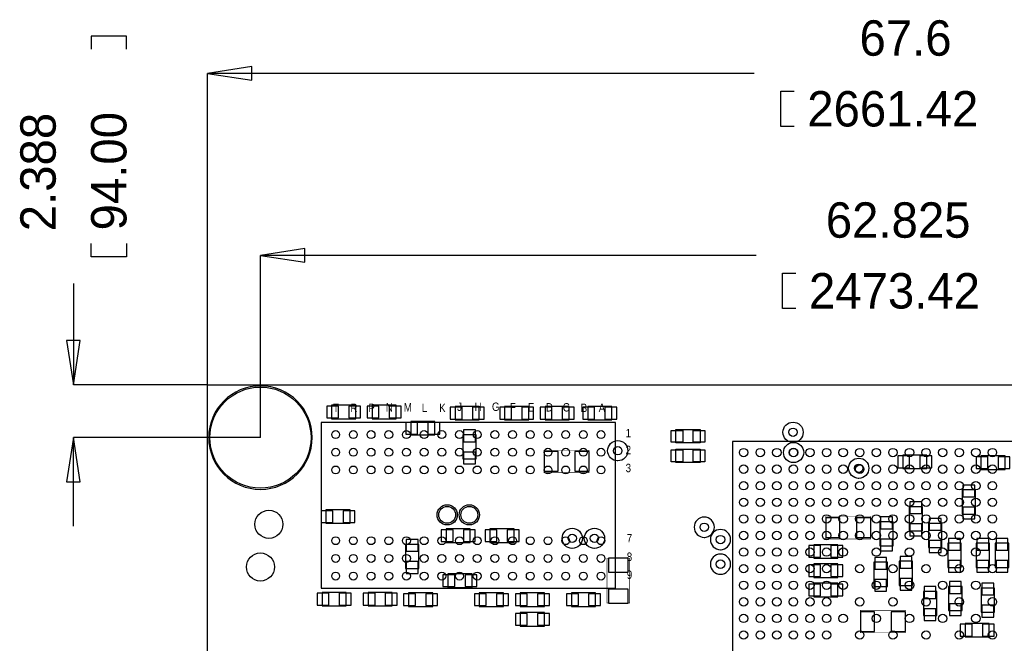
# Model space of a CAD drawing. Extents: x -8.5 to 88.7, y 0 to 55.1.
# Tile 3 of 9: x -8.5 to 36, y 26.9 to 55.1. Entities that reach past the tile are written whole.
import ezdxf

# ---------------------------------------------------------------- set-up
doc = ezdxf.new("R2010")
doc.units = 0
for name, color, linetype in [('BG_DIMENSION', 2, 'CONTINUOUS'), ('BG_OUTLINE', 80, 'CONTINUOUS'), ('PG_ASSEMBLY_BOTTOM', 30, 'CONTINUOUS'), ('PG_ASSEMBLY_TOP', 43, 'CONTINUOUS'), ('PIN_BOTTOM', 211, 'CONTINUOUS'), ('PIN_TOP', 153, 'CONTINUOUS')]:
    doc.layers.add(name, color=color, linetype=linetype)

msp = doc.modelspace()

# ---------------------------------------------------------------- linework, layer by layer
at = {"layer": 'BG_DIMENSION'}
for points in [[(-3.6703, 53.7718), (-3.6703, 54.3687), (-5.2705, 54.3687), (-5.2705, 53.7718)], [(1.999996, 52.99202), (0, 52.6796), (1.999996, 52.36718), (1.999996, 52.99202)], [(24.72055, 52.6796), (0, 52.6796)], [(0, 38.599872), (0, 52.6796)], [(26.5176, 50.2793), (25.9207, 50.2793), (25.9207, 51.8795), (26.5176, 51.8795)], [(-3.6703, 44.9834), (-3.6703, 44.3865), (-5.2705, 44.3865), (-5.2705, 44.9834)], [(4.387596, 44.76242), (2.3876, 44.45), (4.387596, 44.13758), (4.387596, 44.76242)], [(24.79675, 44.45), (2.3876, 44.45)], [(2.3876, 36.212272), (2.3876, 44.45)], [(26.5938, 42.0497), (25.9969, 42.0497), (25.9969, 43.6499), (26.5938, 43.6499)], [(-6.0706, 43.18635), (-6.0706, 38.599872)], [(-6.38302, 40.599868), (-6.0706, 38.599872), (-5.75818, 40.599868), (-6.38302, 40.599868)], [(0, 38.599872), (-6.0706, 38.599872)], [(-5.75818, 34.212276), (-6.0706, 36.212272), (-6.38302, 34.212276), (-5.75818, 34.212276)], [(-6.0706, 32.21228), (-6.0706, 36.212272)], [(2.3876, 36.212272), (-6.0706, 36.212272)]]:
    msp.add_lwpolyline(points, dxfattribs=at)
at = {"layer": 'BG_OUTLINE'}
msp.add_lwpolyline([(67.600068, 0), (25.299924, 0), (25.299924, 3.75412, 0.414116), (24.800052, 4.253992, 0.414221), (24.299926, 3.75412), (24.299926, 0), (0, 0), (0, 17.999964, 0.41415), (1.999996, 19.99996, 0.414214), (0, 21.999956), (0, 38.599872), (67.600068, 38.599872), (67.600068, 21.999956, 1.000034), (67.600068, 17.999964)], format="xyb", close=True, dxfattribs=at)
at = {"layer": 'PG_ASSEMBLY_BOTTOM'}
for points in [[(6.696456, 37.673026), (5.604256, 37.673026), (5.604256, 37.063426), (6.696456, 37.063426), (6.696456, 37.673026)], [(8.525256, 37.673026), (7.433056, 37.673026), (7.433056, 37.063426), (8.525256, 37.063426), (8.525256, 37.673026)], [(12.284456, 37.622226), (11.192256, 37.622226), (11.192256, 37.012626), (12.284456, 37.012626), (12.284456, 37.622226)], [(14.519656, 37.622226), (13.427456, 37.622226), (13.427456, 37.012626), (14.519656, 37.012626), (14.519656, 37.622226)], [(16.348456, 37.622226), (15.256256, 37.622226), (15.256256, 37.012626), (16.348456, 37.012626), (16.348456, 37.622226)], [(18.278856, 37.622226), (17.186656, 37.622226), (17.186656, 37.012626), (18.278856, 37.012626), (18.278856, 37.622226)], [(10.2743, 36.940744), (9.1821, 36.940744), (9.1821, 36.331144), (10.2743, 36.331144), (10.2743, 36.940744)], [(11.535156, 36.337748), (11.535156, 35.245548), (12.144756, 35.245548), (12.144756, 36.337748), (11.535156, 36.337748)], [(32.521144, 35.42284), (31.428944, 35.42284), (31.428944, 34.81324), (32.521144, 34.81324), (32.521144, 35.42284)], [(34.966656, 34.775648), (36.058856, 34.775648), (36.058856, 35.385248), (34.966656, 35.385248), (34.966656, 34.775648)], [(34.725356, 32.756348), (34.725356, 33.848548), (34.115756, 33.848548), (34.115756, 32.756348), (34.725356, 32.756348)], [(31.718504, 33.089088), (31.718504, 31.996888), (32.328104, 31.996888), (32.328104, 33.089088), (31.718504, 33.089088)], [(5.350256, 32.337248), (6.442456, 32.337248), (6.442456, 32.946848), (5.350256, 32.946848), (5.350256, 32.337248)], [(11.878056, 32.083248), (10.785856, 32.083248), (10.785856, 31.473648), (11.878056, 31.473648), (11.878056, 32.083248)], [(12.767056, 31.473648), (13.859256, 31.473648), (13.859256, 32.083248), (12.767056, 32.083248), (12.767056, 31.473648)], [(30.395418, 32.40659), (30.395418, 31.31439), (31.005018, 31.31439), (31.005018, 32.40659), (30.395418, 32.40659)], [(32.594296, 32.3342), (32.594296, 31.242), (33.203896, 31.242), (33.203896, 32.3342), (32.594296, 32.3342)], [(9.553956, 30.292548), (9.553956, 31.384748), (8.944356, 31.384748), (8.944356, 30.292548), (9.553956, 30.292548)], [(27.407362, 30.760924), (28.499562, 30.760924), (28.499562, 31.370524), (27.407362, 31.370524), (27.407362, 30.760924)], [(33.46958, 31.435548), (33.46958, 30.343348), (34.07918, 30.343348), (34.07918, 31.435548), (33.46958, 31.435548)], [(34.750756, 31.435548), (34.750756, 30.343348), (35.360356, 30.343348), (35.360356, 31.435548), (34.750756, 31.435548)], [(35.614356, 31.435548), (35.614356, 30.343348), (36.223956, 30.343348), (36.223956, 31.435548), (35.614356, 31.435548)], [(27.407362, 29.889958), (28.499562, 29.889958), (28.499562, 30.499558), (27.407362, 30.499558), (27.407362, 29.889958)], [(30.73908, 29.485336), (30.73908, 30.577536), (30.12948, 30.577536), (30.12948, 29.485336), (30.73908, 29.485336)], [(31.880556, 29.530548), (31.880556, 30.622748), (31.270956, 30.622748), (31.270956, 29.530548), (31.880556, 29.530548)], [(10.862056, 29.441648), (11.954256, 29.441648), (11.954256, 30.051248), (10.862056, 30.051248), (10.862056, 29.441648)], [(27.407362, 29.016706), (28.499562, 29.016706), (28.499562, 29.626306), (27.407362, 29.626306), (27.407362, 29.016706)], [(33.506156, 29.479748), (33.506156, 28.387548), (34.115756, 28.387548), (34.115756, 29.479748), (33.506156, 29.479748)], [(34.977832, 29.408374), (34.977832, 28.316174), (35.587432, 28.316174), (35.587432, 29.408374), (34.977832, 29.408374)], [(6.264656, 29.213048), (5.172456, 29.213048), (5.172456, 28.603448), (6.264656, 28.603448), (6.264656, 29.213048)], [(8.347456, 29.213048), (7.255256, 29.213048), (7.255256, 28.603448), (8.347456, 28.603448), (8.347456, 29.213048)], [(10.176256, 29.187648), (9.084056, 29.187648), (9.084056, 28.578048), (10.176256, 28.578048), (10.176256, 29.187648)], [(12.284456, 28.578048), (13.376656, 28.578048), (13.376656, 29.187648), (12.284456, 29.187648), (12.284456, 28.578048)], [(15.230856, 29.187648), (14.138656, 29.187648), (14.138656, 28.578048), (15.230856, 28.578048), (15.230856, 29.187648)], [(16.450056, 28.578048), (17.542256, 28.578048), (17.542256, 29.187648), (16.450056, 29.187648), (16.450056, 28.578048)], [(32.36341, 29.254196), (32.36341, 28.161996), (32.97301, 28.161996), (32.97301, 29.254196), (32.36341, 29.254196)], [(15.230856, 28.298648), (14.138656, 28.298648), (14.138656, 27.689048), (15.230856, 27.689048), (15.230856, 28.298648)], [(35.347656, 27.810968), (34.255456, 27.810968), (34.255456, 27.201368), (35.347656, 27.201368), (35.347656, 27.810968)]]:
    msp.add_lwpolyline(points, dxfattribs=at)
for points in [[(26.470356, 35.994848, -1), (26.470356, 36.909248, -1), (26.470356, 35.994848), (26.444956, 35.994848)], [(18.544794, 35.162744, -1), (18.544794, 36.077144, -1), (18.544794, 35.162744), (18.519394, 35.162744)], [(26.495756, 35.080448, -1), (26.495756, 35.994848, -1), (26.495756, 35.080448), (26.470356, 35.080448)], [(29.442156, 34.369248, -1), (29.442156, 35.283648, -1), (29.442156, 34.369248), (29.416756, 34.369248)], [(10.83183, 32.261048, -1), (10.83183, 33.175448, -1), (10.83183, 32.261048), (10.80643, 32.261048)], [(11.832082, 32.261048, -1), (11.832082, 33.175448, -1), (11.832082, 32.261048), (11.806682, 32.261048)], [(16.487648, 31.200852, -1), (16.487648, 32.115252, -1), (16.487648, 31.200852), (16.462248, 31.200852)], [(17.490694, 31.200852, -1), (17.490694, 32.115252, -1), (17.490694, 31.200852), (17.465294, 31.200852)]]:
    msp.add_lwpolyline(points, format="xyb", dxfattribs=at)
at = {"layer": 'PG_ASSEMBLY_BOTTOM', "const_width": 0.0254}
for points in [[(15.2146, 34.629344), (17.2466, 34.629344), (17.2466, 35.645344), (15.2146, 35.645344), (15.2146, 34.629344)], [(29.98343, 32.644334), (27.95143, 32.644334), (27.95143, 31.628588), (29.98343, 31.628588), (29.98343, 32.644334)], [(19.078956, 28.730448), (19.078956, 30.762448), (18.062956, 30.762448), (18.062956, 28.730448), (19.078956, 28.730448)], [(31.55061, 28.400248), (29.51861, 28.400248), (29.51861, 27.384248), (31.550356, 27.384248), (31.55061, 28.400248)]]:
    msp.add_lwpolyline(points, dxfattribs=at)
at = {"layer": 'PG_ASSEMBLY_TOP'}
for points in [[(4.727956, 36.212272, 1), (0.047244, 36.212272, 1), (4.727956, 36.212272)], [(22.457156, 31.702248, 1), (22.457156, 32.616648, 1), (22.457156, 31.702248), (22.482556, 31.702248)], [(23.189692, 31.143448, 1), (23.189692, 32.057848, 1), (23.189692, 31.143448), (23.215092, 31.143448)], [(23.189692, 30.032706, 1), (23.189692, 30.947106, 1), (23.189692, 30.032706), (23.215092, 30.032706)]]:
    msp.add_lwpolyline(points, format="xyb", dxfattribs=at)
for points in [[(5.139182, 36.900104), (5.139182, 29.399992), (18.43913, 29.399992), (18.43913, 36.900104), (5.139182, 36.900104)], [(22.266656, 35.969448), (21.174456, 35.969448), (21.174456, 36.579048), (22.266656, 36.579048), (22.266656, 35.969448)], [(22.266656, 35.080448), (21.174456, 35.080448), (21.174456, 35.690048), (22.266656, 35.690048), (22.266656, 35.080448)], [(42.737532, 36.036504), (23.737316, 36.036504), (23.737316, 17.036034), (42.737532, 17.036288), (42.737532, 36.036504)], [(23.73757, 17.036542), (42.737532, 17.036542), (42.737532, 36.036504), (23.73757, 36.036504), (23.73757, 17.036542)]]:
    msp.add_lwpolyline(points, dxfattribs=at)
at = {"layer": 'PIN_BOTTOM'}
for points in [[(5.91693, 37.101526), (5.91693, 37.634926), (5.38353, 37.634926), (5.38353, 37.101526)], [(6.917182, 37.101526), (6.917182, 37.634926), (6.383782, 37.634926), (6.383782, 37.101526)], [(7.74573, 37.101526), (7.74573, 37.634926), (7.21233, 37.634926), (7.21233, 37.101526)], [(8.745982, 37.101526), (8.745982, 37.634926), (8.212582, 37.634926), (8.212582, 37.101526)], [(11.50493, 37.050726), (11.50493, 37.584126), (10.97153, 37.584126), (10.97153, 37.050726)], [(12.505182, 37.050726), (12.505182, 37.584126), (11.971782, 37.584126), (11.971782, 37.050726)], [(13.74013, 37.050726), (13.74013, 37.584126), (13.20673, 37.584126), (13.20673, 37.050726)], [(14.740382, 37.050726), (14.740382, 37.584126), (14.206982, 37.584126), (14.206982, 37.050726)], [(15.56893, 37.050726), (15.56893, 37.584126), (15.03553, 37.584126), (15.03553, 37.050726)], [(16.569182, 37.050726), (16.569182, 37.584126), (16.035782, 37.584126), (16.035782, 37.050726)], [(17.49933, 37.050726), (17.49933, 37.584126), (16.96593, 37.584126), (16.96593, 37.050726)], [(18.499582, 37.050726), (18.499582, 37.584126), (17.966182, 37.584126), (17.966182, 37.050726)], [(9.494774, 36.369244), (9.494774, 36.902644), (8.961374, 36.902644), (8.961374, 36.369244)], [(10.495026, 36.369244), (10.495026, 36.902644), (9.961626, 36.902644), (9.961626, 36.369244)], [(12.106656, 36.558474), (11.573256, 36.558474), (11.573256, 36.025074), (12.106656, 36.025074)], [(12.106656, 35.558222), (11.573256, 35.558222), (11.573256, 35.024822), (12.106656, 35.024822)], [(15.8496, 34.692844), (15.8496, 35.581844), (15.2146, 35.581844), (15.2146, 34.692844)], [(17.2466, 34.692844), (17.2466, 35.581844), (16.6116, 35.581844), (16.6116, 34.692844)], [(31.741618, 34.85134), (31.741618, 35.38474), (31.208218, 35.38474), (31.208218, 34.85134)], [(32.74187, 34.85134), (32.74187, 35.38474), (32.20847, 35.38474), (32.20847, 34.85134)], [(34.74593, 35.347148), (34.74593, 34.813748), (35.27933, 34.813748), (35.27933, 35.347148)], [(35.746182, 35.347148), (35.746182, 34.813748), (36.279582, 34.813748), (36.279582, 35.347148)], [(34.153856, 33.535874), (34.687256, 33.535874), (34.687256, 34.069274), (34.153856, 34.069274)], [(32.290004, 33.309814), (31.756604, 33.309814), (31.756604, 32.776414), (32.290004, 32.776414)], [(34.153856, 32.535622), (34.687256, 32.535622), (34.687256, 33.069022), (34.153856, 33.069022)], [(5.12953, 32.908748), (5.12953, 32.375348), (5.66293, 32.375348), (5.66293, 32.908748)], [(6.129782, 32.908748), (6.129782, 32.375348), (6.663182, 32.375348), (6.663182, 32.908748)], [(27.95143, 32.581088), (27.95143, 31.692088), (28.58643, 31.692088), (28.58643, 32.581088)], [(29.34843, 32.581088), (29.34843, 31.692088), (29.98343, 31.692088), (29.98343, 32.581088)], [(30.966918, 32.627316), (30.433518, 32.627316), (30.433518, 32.093916), (30.966918, 32.093916)], [(33.165796, 32.554926), (32.632396, 32.554926), (32.632396, 32.021526), (33.165796, 32.021526)], [(32.290004, 32.309562), (31.756604, 32.309562), (31.756604, 31.776162), (32.290004, 31.776162)], [(11.09853, 31.511748), (11.09853, 32.045148), (10.56513, 32.045148), (10.56513, 31.511748)], [(12.098782, 31.511748), (12.098782, 32.045148), (11.565382, 32.045148), (11.565382, 31.511748)], [(12.54633, 32.045148), (12.54633, 31.511748), (13.07973, 31.511748), (13.07973, 32.045148)], [(13.546582, 32.045148), (13.546582, 31.511748), (14.079982, 31.511748), (14.079982, 32.045148)], [(30.966918, 31.627064), (30.433518, 31.627064), (30.433518, 31.093664), (30.966918, 31.093664)], [(34.04108, 31.656274), (33.50768, 31.656274), (33.50768, 31.122874), (34.04108, 31.122874)], [(35.322256, 31.656274), (34.788856, 31.656274), (34.788856, 31.122874), (35.322256, 31.122874)], [(36.185856, 31.656274), (35.652456, 31.656274), (35.652456, 31.122874), (36.185856, 31.122874)], [(8.982456, 31.072074), (9.515856, 31.072074), (9.515856, 31.605474), (8.982456, 31.605474)], [(27.186636, 31.332424), (27.186636, 30.799024), (27.720036, 30.799024), (27.720036, 31.332424)], [(28.186888, 31.332424), (28.186888, 30.799024), (28.720288, 30.799024), (28.720288, 31.332424)], [(33.165796, 31.554674), (32.632396, 31.554674), (32.632396, 31.021274), (33.165796, 31.021274)], [(19.015456, 30.762448), (18.126456, 30.762448), (18.126456, 30.127448), (19.015456, 30.127448)], [(30.16758, 30.264862), (30.70098, 30.264862), (30.70098, 30.798262), (30.16758, 30.798262)], [(31.309056, 30.310074), (31.842456, 30.310074), (31.842456, 30.843474), (31.309056, 30.843474)], [(8.982456, 30.071822), (9.515856, 30.071822), (9.515856, 30.605222), (8.982456, 30.605222)], [(27.186636, 30.461458), (27.186636, 29.928058), (27.720036, 29.928058), (27.720036, 30.461458)], [(28.186888, 30.461458), (28.186888, 29.928058), (28.720288, 29.928058), (28.720288, 30.461458)], [(34.04108, 30.656022), (33.50768, 30.656022), (33.50768, 30.122622), (34.04108, 30.122622)], [(35.322256, 30.656022), (34.788856, 30.656022), (34.788856, 30.122622), (35.322256, 30.122622)], [(36.185856, 30.656022), (35.652456, 30.656022), (35.652456, 30.122622), (36.185856, 30.122622)], [(10.64133, 30.013148), (10.64133, 29.479748), (11.17473, 29.479748), (11.17473, 30.013148)], [(11.641582, 30.013148), (11.641582, 29.479748), (12.174982, 29.479748), (12.174982, 30.013148)], [(31.309056, 29.309822), (31.842456, 29.309822), (31.842456, 29.843222), (31.309056, 29.843222)], [(27.186636, 29.588206), (27.186636, 29.054806), (27.720036, 29.054806), (27.720036, 29.588206)], [(28.186888, 29.588206), (28.186888, 29.054806), (28.720288, 29.054806), (28.720288, 29.588206)], [(30.16758, 29.26461), (30.70098, 29.26461), (30.70098, 29.79801), (30.16758, 29.79801)], [(32.93491, 29.474922), (32.40151, 29.474922), (32.40151, 28.941522), (32.93491, 28.941522)], [(34.077656, 29.700474), (33.544256, 29.700474), (33.544256, 29.167074), (34.077656, 29.167074)], [(35.549332, 29.6291), (35.015932, 29.6291), (35.015932, 29.0957), (35.549332, 29.0957)], [(5.48513, 28.641548), (5.48513, 29.174948), (4.95173, 29.174948), (4.95173, 28.641548)], [(6.485382, 28.641548), (6.485382, 29.174948), (5.951982, 29.174948), (5.951982, 28.641548)], [(7.56793, 28.641548), (7.56793, 29.174948), (7.03453, 29.174948), (7.03453, 28.641548)], [(8.568182, 28.641548), (8.568182, 29.174948), (8.034782, 29.174948), (8.034782, 28.641548)], [(9.39673, 28.616148), (9.39673, 29.149548), (8.86333, 29.149548), (8.86333, 28.616148)], [(10.396982, 28.616148), (10.396982, 29.149548), (9.863582, 29.149548), (9.863582, 28.616148)], [(12.06373, 29.149548), (12.06373, 28.616148), (12.59713, 28.616148), (12.59713, 29.149548)], [(13.063982, 29.149548), (13.063982, 28.616148), (13.597382, 28.616148), (13.597382, 29.149548)], [(14.45133, 28.616148), (14.45133, 29.149548), (13.91793, 29.149548), (13.91793, 28.616148)], [(15.451582, 28.616148), (15.451582, 29.149548), (14.918182, 29.149548), (14.918182, 28.616148)], [(16.22933, 29.149548), (16.22933, 28.616148), (16.76273, 28.616148), (16.76273, 29.149548)], [(17.229582, 29.149548), (17.229582, 28.616148), (17.762982, 28.616148), (17.762982, 29.149548)], [(19.015456, 29.365448), (18.126456, 29.365448), (18.126456, 28.730448), (19.015456, 28.730448)], [(34.077656, 28.700222), (33.544256, 28.700222), (33.544256, 28.166822), (34.077656, 28.166822)], [(35.549332, 28.628848), (35.015932, 28.628848), (35.015932, 28.095448), (35.549332, 28.095448)], [(14.45133, 27.727148), (14.45133, 28.260548), (13.91793, 28.260548), (13.91793, 27.727148)], [(15.451582, 27.727148), (15.451582, 28.260548), (14.918182, 28.260548), (14.918182, 27.727148)], [(29.51861, 28.336494), (29.51861, 27.447494), (30.15361, 27.447494), (30.15361, 28.336494)], [(30.91561, 28.336494), (30.91561, 27.447494), (31.55061, 27.447494), (31.55061, 28.336494)], [(32.93491, 28.47467), (32.40151, 28.47467), (32.40151, 27.94127), (32.93491, 27.94127)], [(34.56813, 27.239468), (34.56813, 27.772868), (34.03473, 27.772868), (34.03473, 27.239468)], [(35.568382, 27.239468), (35.568382, 27.772868), (35.034982, 27.772868), (35.034982, 27.239468)]]:
    msp.add_lwpolyline(points, close=True, dxfattribs=at)
for centre, radius in [((2.3876, 36.212272), 2.286), ((26.470356, 36.452048), 0.1905), ((18.544794, 35.619944), 0.1905), ((26.495756, 35.537648), 0.1905), ((29.442156, 34.826448), 0.1905), ((10.83183, 32.718248), 0.381), ((11.832082, 32.718248), 0.381), ((2.7686, 32.292544), 0.635), ((16.487648, 31.658052), 0.1905), ((17.490694, 31.658052), 0.1905)]:
    msp.add_circle(centre, radius, dxfattribs=at)
at = {"layer": 'PIN_TOP'}
for points in [[(21.48713, 36.540948), (21.48713, 36.007548), (20.95373, 36.007548), (20.95373, 36.540948)], [(22.487382, 36.540948), (22.487382, 36.007548), (21.953982, 36.007548), (21.953982, 36.540948)], [(21.48713, 35.651948), (21.48713, 35.118548), (20.95373, 35.118548), (20.95373, 35.651948)], [(22.487382, 35.651948), (22.487382, 35.118548), (21.953982, 35.118548), (21.953982, 35.651948)]]:
    msp.add_lwpolyline(points, close=True, dxfattribs=at)
for centre, radius in [((2.3876, 36.212272), 2.286), ((5.789168, 36.34994), 0.1778), ((6.589268, 36.34994), 0.1778), ((7.389114, 36.34994), 0.1778), ((8.189214, 36.34994), 0.1778), ((8.98906, 36.34994), 0.1778), ((9.78916, 36.34994), 0.1778), ((10.58926, 36.34994), 0.1778), ((11.389106, 36.34994), 0.1778), ((12.189206, 36.34994), 0.1778), ((12.989052, 36.34994), 0.1778), ((13.789152, 36.34994), 0.1778), ((14.589252, 36.34994), 0.1778), ((15.389098, 36.34994), 0.1778), ((16.189198, 36.34994), 0.1778), ((16.989044, 36.34994), 0.1778), ((17.789144, 36.34994), 0.1778), ((5.789168, 35.550094), 0.1778), ((6.589268, 35.550094), 0.1778), ((7.389114, 35.550094), 0.1778), ((8.189214, 35.550094), 0.1778), ((8.98906, 35.550094), 0.1778), ((9.78916, 35.550094), 0.1778), ((10.58926, 35.550094), 0.1778), ((11.389106, 35.550094), 0.1778), ((12.189206, 35.550094), 0.1778), ((12.989052, 35.550094), 0.1778), ((13.789152, 35.550094), 0.1778), ((14.589252, 35.550094), 0.1778), ((15.389098, 35.550094), 0.1778), ((16.189198, 35.550094), 0.1778), ((16.989044, 35.550094), 0.1778), ((17.789144, 35.550094), 0.1778), ((24.237696, 35.536378), 0.1905), ((24.987758, 35.536378), 0.1905), ((25.737566, 35.536378), 0.1905), ((26.487628, 35.536378), 0.1905), ((27.23769, 35.536378), 0.1905), ((27.987752, 35.536378), 0.1905), ((28.73756, 35.536378), 0.1905), ((29.487622, 35.536378), 0.1905), ((30.237684, 35.536378), 0.1905), ((30.987746, 35.536378), 0.1905), ((31.737554, 35.536378), 0.1905), ((32.487616, 35.536378), 0.1905), ((33.237678, 35.536378), 0.1905), ((33.98774, 35.536378), 0.1905), ((34.737802, 35.536378), 0.1905), ((35.48761, 35.536378), 0.1905), ((5.789168, 34.749994), 0.1778), ((6.589268, 34.749994), 0.1778), ((7.389114, 34.749994), 0.1778), ((8.189214, 34.749994), 0.1778), ((8.98906, 34.749994), 0.1778), ((9.78916, 34.749994), 0.1778), ((10.58926, 34.749994), 0.1778), ((11.389106, 34.749994), 0.1778), ((12.189206, 34.749994), 0.1778), ((12.989052, 34.749994), 0.1778), ((13.789152, 34.749994), 0.1778), ((14.589252, 34.749994), 0.1778), ((15.389098, 34.749994), 0.1778), ((16.189198, 34.749994), 0.1778), ((16.989044, 34.749994), 0.1778), ((17.789144, 34.749994), 0.1778), ((24.237696, 34.786316), 0.1905), ((24.987758, 34.786316), 0.1905), ((25.737566, 34.786316), 0.1905), ((26.487628, 34.786316), 0.1905), ((27.23769, 34.786316), 0.1905), ((27.987752, 34.786316), 0.1905), ((28.73756, 34.786316), 0.1905), ((29.487622, 34.786316), 0.1905), ((30.237684, 34.786316), 0.1905), ((30.987746, 34.786316), 0.1905), ((31.737554, 34.786316), 0.1905), ((32.487616, 34.786316), 0.1905), ((33.237678, 34.786316), 0.1905), ((33.98774, 34.786316), 0.1905), ((34.737802, 34.786316), 0.1905), ((35.48761, 34.786316), 0.1905), ((24.237696, 34.036508), 0.1905), ((24.987758, 34.036508), 0.1905), ((25.737566, 34.036508), 0.1905), ((26.487628, 34.036508), 0.1905), ((27.23769, 34.036508), 0.1905), ((27.987752, 34.036508), 0.1905), ((28.73756, 34.036508), 0.1905), ((29.487622, 34.036508), 0.1905), ((30.237684, 34.036508), 0.1905), ((30.987746, 34.036508), 0.1905), ((31.737554, 34.036508), 0.1905), ((32.487616, 34.036508), 0.1905), ((33.237678, 34.036508), 0.1905), ((33.98774, 34.036508), 0.1905), ((34.737802, 34.036508), 0.1905), ((35.48761, 34.036508), 0.1905), ((24.237696, 33.286446), 0.1905), ((24.987758, 33.286446), 0.1905), ((25.737566, 33.286446), 0.1905), ((26.487628, 33.286446), 0.1905), ((27.23769, 33.286446), 0.1905), ((27.987752, 33.286446), 0.1905), ((28.73756, 33.286446), 0.1905), ((29.487622, 33.286446), 0.1905), ((30.237684, 33.286446), 0.1905), ((30.987746, 33.286446), 0.1905), ((31.737554, 33.286446), 0.1905), ((32.487616, 33.286446), 0.1905), ((33.237678, 33.286446), 0.1905), ((33.98774, 33.286446), 0.1905), ((34.737802, 33.286446), 0.1905), ((35.48761, 33.286446), 0.1905), ((24.237696, 32.536384), 0.1905), ((24.987758, 32.536384), 0.1905), ((25.737566, 32.536384), 0.1905), ((26.487628, 32.536384), 0.1905), ((27.23769, 32.536384), 0.1905), ((27.987752, 32.536384), 0.1905), ((28.73756, 32.536384), 0.1905), ((29.487622, 32.536384), 0.1905), ((30.237684, 32.536384), 0.1905), ((30.987746, 32.536384), 0.1905), ((31.737554, 32.536384), 0.1905), ((32.487616, 32.536384), 0.1905), ((33.237678, 32.536384), 0.1905), ((33.98774, 32.536384), 0.1905), ((34.737802, 32.536384), 0.1905), ((35.48761, 32.536384), 0.1905), ((22.457156, 32.159448), 0.1905), ((5.789168, 31.550102), 0.1778), ((6.589268, 31.550102), 0.1778), ((7.389114, 31.550102), 0.1778), ((8.189214, 31.550102), 0.1778), ((8.98906, 31.550102), 0.1778), ((9.78916, 31.550102), 0.1778), ((10.58926, 31.550102), 0.1778), ((11.389106, 31.550102), 0.1778), ((12.189206, 31.550102), 0.1778), ((12.989052, 31.550102), 0.1778), ((13.789152, 31.550102), 0.1778), ((14.589252, 31.550102), 0.1778), ((15.389098, 31.550102), 0.1778), ((16.189198, 31.550102), 0.1778), ((16.989044, 31.550102), 0.1778), ((17.789144, 31.550102), 0.1778), ((23.189692, 31.600648), 0.1905), ((24.237696, 31.786322), 0.1905), ((24.987758, 31.786322), 0.1905), ((25.737566, 31.786322), 0.1905), ((26.487628, 31.786322), 0.1905), ((27.23769, 31.786322), 0.1905), ((27.987752, 31.786322), 0.1905), ((28.73756, 31.786322), 0.1905), ((29.487622, 31.786322), 0.1905), ((30.237684, 31.786322), 0.1905), ((30.987746, 31.786322), 0.1905), ((31.737554, 31.786322), 0.1905), ((32.487616, 31.786322), 0.1905), ((33.237678, 31.786322), 0.1905), ((33.98774, 31.786322), 0.1905), ((34.737802, 31.786322), 0.1905), ((35.48761, 31.786322), 0.1905), ((24.237696, 31.036514), 0.1905), ((24.987758, 31.036514), 0.1905), ((25.737566, 31.036514), 0.1905), ((26.487628, 31.036514), 0.1905), ((27.23769, 31.036514), 0.1905), ((27.987752, 31.036514), 0.1905), ((28.73756, 31.036514), 0.1905), ((30.237684, 31.036514), 0.1905), ((31.737554, 31.036514), 0.1905), ((33.237678, 31.036514), 0.1905), ((34.737802, 31.036514), 0.1905), ((2.3876, 30.362144), 0.635), ((5.789168, 30.750002), 0.1778), ((6.589268, 30.750002), 0.1778), ((7.389114, 30.750002), 0.1778), ((8.189214, 30.750002), 0.1778), ((8.98906, 30.750002), 0.1778), ((9.78916, 30.750002), 0.1778), ((10.58926, 30.750002), 0.1778), ((11.389106, 30.750002), 0.1778), ((12.189206, 30.750002), 0.1778), ((12.989052, 30.750002), 0.1778), ((13.789152, 30.750002), 0.1778), ((14.589252, 30.750002), 0.1778), ((15.389098, 30.750002), 0.1778), ((16.189198, 30.750002), 0.1778), ((16.989044, 30.750002), 0.1778), ((17.789144, 30.750002), 0.1778), ((23.189692, 30.489906), 0.1905), ((24.237696, 30.286452), 0.1905), ((24.987758, 30.286452), 0.1905), ((25.737566, 30.286452), 0.1905), ((26.487628, 30.286452), 0.1905), ((27.23769, 30.286452), 0.1905), ((27.987752, 30.286452), 0.1905), ((29.487622, 30.286452), 0.1905), ((30.987746, 30.286452), 0.1905), ((32.487616, 30.286452), 0.1905), ((33.98774, 30.286452), 0.1905), ((35.48761, 30.286452), 0.1905), ((5.789168, 29.950156), 0.1778), ((6.589268, 29.950156), 0.1778), ((7.389114, 29.950156), 0.1778), ((8.189214, 29.950156), 0.1778), ((8.98906, 29.950156), 0.1778), ((9.78916, 29.950156), 0.1778), ((10.58926, 29.950156), 0.1778), ((11.389106, 29.950156), 0.1778), ((12.189206, 29.950156), 0.1778), ((12.989052, 29.950156), 0.1778), ((13.789152, 29.950156), 0.1778), ((14.589252, 29.950156), 0.1778), ((15.389098, 29.950156), 0.1778), ((16.189198, 29.950156), 0.1778), ((16.989044, 29.950156), 0.1778), ((17.789144, 29.950156), 0.1778), ((24.237696, 29.53639), 0.1905), ((24.987758, 29.53639), 0.1905), ((25.737566, 29.53639), 0.1905), ((26.487628, 29.53639), 0.1905), ((27.23769, 29.53639), 0.1905), ((27.987752, 29.53639), 0.1905), ((28.73756, 29.53639), 0.1905), ((30.237684, 29.53639), 0.1905), ((31.737554, 29.53639), 0.1905), ((33.237678, 29.53639), 0.1905), ((34.737802, 29.53639), 0.1905), ((24.237696, 28.786328), 0.1905), ((24.987758, 28.786328), 0.1905), ((25.737566, 28.786328), 0.1905), ((26.487628, 28.786328), 0.1905), ((27.23769, 28.786328), 0.1905), ((27.987752, 28.786328), 0.1905), ((29.487622, 28.786328), 0.1905), ((30.987746, 28.786328), 0.1905), ((32.487616, 28.786328), 0.1905), ((33.98774, 28.786328), 0.1905), ((35.48761, 28.786328), 0.1905), ((24.237696, 28.03652), 0.1905), ((24.987758, 28.03652), 0.1905), ((25.737566, 28.03652), 0.1905), ((26.487628, 28.03652), 0.1905), ((27.23769, 28.03652), 0.1905), ((27.987752, 28.03652), 0.1905), ((28.73756, 28.03652), 0.1905), ((30.237684, 28.03652), 0.1905), ((31.737554, 28.03652), 0.1905), ((33.237678, 28.03652), 0.1905), ((34.737802, 28.03652), 0.1905), ((24.237696, 27.286458), 0.1905), ((24.987758, 27.286458), 0.1905), ((25.737566, 27.286458), 0.1905), ((26.487628, 27.286458), 0.1905), ((27.23769, 27.286458), 0.1905), ((27.987752, 27.286458), 0.1905), ((29.487622, 27.286458), 0.1905), ((30.987746, 27.286458), 0.1905), ((32.487616, 27.286458), 0.1905), ((33.98774, 27.286458), 0.1905), ((35.48761, 27.286458), 0.1905)]:
    msp.add_circle(centre, radius, dxfattribs=at)

# ---------------------------------------------------------------- texts
at = {"layer": 'BG_DIMENSION'}
for s, p in [('67.6', (29.4767, 53.4797)), ('2661.42', (27.1145, 50.2793)), ('62.825', (27.9527, 45.2501)), ('2473.42', (27.1907, 42.0497))]:
    msp.add_text(s, height=1.6002, dxfattribs=at).set_placement(p)
for s, p in [('2.388', (-6.8707, 45.5422)), ('94.00', (-3.6703, 45.5803))]:
    msp.add_text(s, height=1.6002, rotation=90, dxfattribs=at).set_placement(p)
at = {"layer": 'PG_ASSEMBLY_TOP', "width": 0.866667}
for s, p in [('T', (5.667756, 37.366448)), ('R', (6.455156, 37.366448)), ('P', (7.267956, 37.366448)), ('N', (8.055356, 37.391848)), ('M', (8.868156, 37.391848)), ('L', (9.680956, 37.366448)), ('K', (10.468356, 37.366448)), ('J', (11.281156, 37.417248)), ('H', (12.068556, 37.417248)), ('G', (12.855956, 37.417248)), ('F', (13.668756, 37.391848)), ('E', (14.481556, 37.391848)), ('D', (15.294356, 37.391848)), ('C', (16.056356, 37.391848)), ('B', (16.869156, 37.366448)), ('A', (17.681956, 37.366448)), ('1', (18.901156, 36.223448)), ('2', (18.901156, 35.461448)), ('3', (18.901156, 34.648648)), ('7', (18.951956, 31.473648)), ('8', (18.951956, 30.635448)), ('9', (18.951956, 29.822648))]:
    msp.add_text(s, height=0.381, dxfattribs=at).set_placement(p)

doc.saveas('drawing.dxf')
